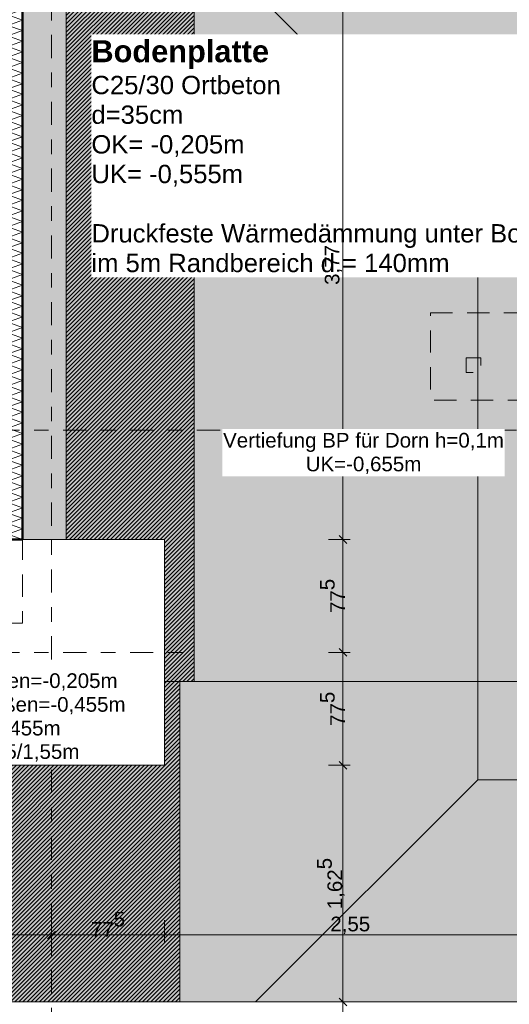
# Model space of a CAD drawing. Header units: metres. Extents: x -273 to 6, y -183 to 13.
# Tile 67 of 256: x -168.04 to -164.68, y -11.11 to -4.35. Entities that reach past the tile are written whole.
import ezdxf

# ---------------------------------------------------------------- set-up
doc = ezdxf.new("R2010")
doc.units = ezdxf.units.M
doc.header["$LTSCALE"] = 0.05
doc.header["$PDMODE"] = 1
doc.header["$PDSIZE"] = -2
doc.linetypes.add('ISO-02 Strichlinie', pattern=[3.81, 3.048, -0.762])
doc.linetypes.add('Linienart-53', pattern=[5.291531, 3.175, -1.058062, 0.352704, -0.705764])
doc.layers.get('0').update_dxf_attribs({"lineweight": 25})
for name, color, linetype, lineweight, true_color in [('00 -Bauelemente -Beton unbewehrt', 7, 'Continuous', 9, 0xf7e06e), ('00 -Bauelemente -Dämmung innen', 7, 'Continuous', 9, 0xff7fe6), ('30 -32 Gründung- 2 Flachgründungen u. Bodenplatten', 7, 'Continuous', 9, 0xff6633), ('30 -32 Gründung-4 Frostschürze', 7, 'Continuous', 9, 0x66aaff), ('70 -72 Beschriftung- 1 Beschriftung allgemein', 7, 'Continuous', 9, 0xff6633), ('70 -76 Bemaßung- 2 Allgemein', 7, 'Continuous', 5, 0x6666cc)]:
    doc.layers.add(name, color=color, linetype=linetype, lineweight=lineweight, true_color=true_color)
for name, color, linetype, lineweight in [('30 -35 Decken- 2 Beläge- Dämmung', 7, 'Continuous', 9), ('70 -71 Achsen- 1 Gebäudeachsen', 7, 'Linienart-53', 18), ('Keine', 7, 'Continuous', 9)]:
    doc.layers.add(name, color=color, linetype=linetype, lineweight=lineweight)
doc.styles.add('Arial', font='arial.ttf')
doc.styles.add('Arial (bold)', font='arialbd.ttf')
doc.dimstyles.new('k+k_klein', dxfattribs={"dimtxt": 0.100689, "dimasz": 0.05302, "dimexe": 0.05, "dimexo": 0.15, "dimgap": 0.005, "dimtad": 1, "dimdec": 3, "dimtxsty": 'Arial', "dimblk": 'VW_SLASH-2', "dimblk1": 'VW_SLASH-2', "dimblk2": 'VW_SLASH-2', "dimcen": 0, "dimdle": 0.025, "dimadec": 3, "dimazin": 0, "dimtfac": 0.75, "dimtdec": 3, "dimtix": 1, "dimtmove": 0, "dimatfit": 0, "dimldrblk": 'VW_FILLEDARROW', "dimfxl": 0.1, "dimfxlon": 1, "dimfrac": 2, "dimtolj": 1, "dimarcsym": 0})

# ---------------------------------------------------------------- blocks, each defined once
blk = doc.blocks.new('_Achsen (3D)')
at = {"layer": '70 -71 Achsen- 1 Gebäudeachsen', "transparency": 33554687}
for p, q in [((-167.821, 3.8), (-167.821, -46.172)), ((-179.668, -8.697), (3.826, -8.697))]:
    blk.add_line(p, q, dxfattribs=at)
blk = doc.blocks.new('Gruppe-604')
at = {"color": 255, "linetype": 'Continuous', "lineweight": 5}
blk.add_wipeout([(-168.021, -7.922), (-168.021, -4.152), (-168.121, -4.152), (-168.121, -7.922)], dxfattribs=at).dxf.layer = '00 -Bauelemente -Dämmung innen'
blk = doc.blocks.new('Gruppe-605')
at = {"layer": '00 -Bauelemente -Dämmung innen', "color": 7, "transparency": 33554687, "flags": 128}
blk.add_lwpolyline([(-168.021, -7.922), (-168.121, -7.8856), (-168.021, -7.8492), (-168.121, -7.8129), (-168.021, -7.7765), (-168.121, -7.7401), (-168.021, -7.7037), (-168.121, -7.6673), (-168.021, -7.6309), (-168.121, -7.5945), (-168.021, -7.5581), (-168.121, -7.5217), (-168.021, -7.4853), (-168.121, -7.4489), (-168.021, -7.4125), (-168.121, -7.3761), (-168.021, -7.3397), (-168.121, -7.3033), (-168.021, -7.2669), (-168.121, -7.2305), (-168.021, -7.1941), (-168.121, -7.1577), (-168.021, -7.1213), (-168.121, -7.0849), (-168.021, -7.0485), (-168.121, -7.0121), (-168.021, -6.9757), (-168.121, -6.9393), (-168.021, -6.9029), (-168.121, -6.8665), (-168.021, -6.8301), (-168.121, -6.7937), (-168.021, -6.7573), (-168.121, -6.7209), (-168.021, -6.6845), (-168.121, -6.6481), (-168.021, -6.6117), (-168.121, -6.5754), (-168.021, -6.539), (-168.121, -6.5026), (-168.021, -6.4662), (-168.121, -6.4298), (-168.021, -6.3934), (-168.121, -6.357), (-168.021, -6.3206), (-168.121, -6.2842), (-168.021, -6.2478), (-168.121, -6.2114), (-168.021, -6.175), (-168.121, -6.1386), (-168.021, -6.1022), (-168.121, -6.0658), (-168.021, -6.0294), (-168.121, -5.993), (-168.021, -5.9566), (-168.121, -5.9202), (-168.021, -5.8838), (-168.121, -5.8474), (-168.021, -5.811), (-168.121, -5.7746), (-168.021, -5.7382), (-168.121, -5.7018), (-168.021, -5.6654), (-168.121, -5.629), (-168.021, -5.5926), (-168.121, -5.5562), (-168.021, -5.5198), (-168.121, -5.4834), (-168.021, -5.447), (-168.121, -5.4106), (-168.021, -5.3743), (-168.121, -5.3379), (-168.021, -5.3015), (-168.121, -5.2651), (-168.021, -5.2287), (-168.121, -5.1923), (-168.021, -5.1559), (-168.121, -5.1195), (-168.021, -5.0831), (-168.121, -5.0467), (-168.021, -5.0103), (-168.121, -4.9739), (-168.021, -4.9375), (-168.121, -4.9011), (-168.021, -4.8647), (-168.121, -4.8283), (-168.021, -4.7919), (-168.121, -4.7555), (-168.021, -4.7191), (-168.121, -4.6827), (-168.021, -4.6463), (-168.121, -4.6099), (-168.021, -4.5735), (-168.121, -4.5371), (-168.021, -4.5007), (-168.121, -4.4643), (-168.021, -4.4279), (-168.121, -4.3915), (-168.021, -4.3551), (-168.121, -4.3187), (-168.021, -4.2823), (-168.121, -4.2459), (-168.021, -4.2095), (-168.121, -4.1731), (-168.063, -4.152)], dxfattribs=at)
blk = doc.blocks.new('Gruppe-606')
at = {"layer": '00 -Bauelemente -Dämmung innen', "color": 7, "linetype": 'Continuous', "lineweight": 9, "transparency": 33554687}
blk.add_line((-168.121, -7.922), (-168.021, -7.922), dxfattribs=at)
blk = doc.blocks.new('Gruppe-607')
at = {"layer": '00 -Bauelemente -Dämmung innen', "color": 7, "linetype": 'Continuous', "lineweight": 9, "transparency": 33554687}
blk.add_line((-168.021, -4.152), (-168.121, -4.152), dxfattribs=at)
blk = doc.blocks.new('Gruppe-608')
at = {"color": 7, "transparency": 33554687}
for name in ['Gruppe-607', 'Gruppe-606']:
    blk.add_blockref(name, (0, 0), dxfattribs=at)
blk = doc.blocks.new('Gruppe-609')
at = {"layer": '00 -Bauelemente -Dämmung innen', "color": 7, "linetype": 'Continuous', "lineweight": 9, "transparency": 33554687}
blk.add_line((-168.121, -4.152), (-168.121, -7.922), dxfattribs=at)
blk = doc.blocks.new('Gruppe-610')
at = {"layer": '00 -Bauelemente -Dämmung innen', "color": 7, "linetype": 'Continuous', "lineweight": 9, "transparency": 33554687}
blk.add_line((-168.021, -7.922), (-168.021, -4.152), dxfattribs=at)
blk = doc.blocks.new('Gruppe-611')
at = {"color": 7, "transparency": 33554687}
for name in ['Gruppe-609', 'Gruppe-610']:
    blk.add_blockref(name, (0, 0), dxfattribs=at)
blk = doc.blocks.new('Gruppe-612')
at = {"layer": '00 -Bauelemente -Dämmung innen', "color": 7}
blk.add_blockref('Gruppe-604', (0, 0), dxfattribs=at)
at = {"color": 7, "transparency": 33554687}
for name in ['Gruppe-608', 'Gruppe-611']:
    blk.add_blockref(name, (0, 0), dxfattribs=at)
at = {"layer": '00 -Bauelemente -Dämmung innen', "color": 7, "transparency": 33554687}
blk.add_blockref('Gruppe-605', (0, 0), dxfattribs=at)
blk = doc.blocks.new('Gruppe-613')
at = {"layer": '00 -Bauelemente -Dämmung innen', "color": 7, "transparency": 33554687}
blk.add_blockref('Gruppe-612', (0, 0), dxfattribs=at)
at = {"layer": '00 -Bauelemente -Dämmung innen', "color": 0, "flags": 1}
for tag in ['prm0_value', 'prm1_value', 'prm2_value', 'prm3_value', 'prm4_value', 'prm5_value', 'prm6_value', 'IFC_UUID', 'instanceID', 'prm0_name', 'prm0_type', 'prm1_name', 'prm1_type', 'prm2_name', 'prm2_type', 'prm3_name', 'prm3_type', 'prm4_name', 'prm4_type', 'prm5_name', 'prm5_type', 'prm6_name', 'prm6_type']:
    blk.add_attdef(tag, (-168.121, -7.922), '', height=0.00018, dxfattribs=at)
blk = doc.blocks.new('Gruppe-2380')
at = {"layer": '30 -32 Gründung- 2 Flachgründungen u. Bodenplatten', "flags": 128}
blk.add_lwpolyline([(-168.596, -9.472), (-167.046, -9.472), (-167.046, -7.922), (-168.596, -7.922)], close=True, dxfattribs=at)
at = {"color": 255}
blk.add_wipeout([(-168.5521, -9.463), (-167.6238, -9.463), (-167.6238, -9.3007), (-168.5521, -9.3007)], dxfattribs=at).dxf.layer = '70 -72 Beschriftung- 1 Beschriftung allgemein'
at = {"layer": '70 -72 Beschriftung- 1 Beschriftung allgemein', "insert": (-168.5521, -9.3277), "char_height": 0.100689, "attachment_point": 1, "line_spacing_factor": 0.970891, "style": 'Arial'}
blk.add_mtext('EF 1,55/1,55m', dxfattribs=at)
at = {"color": 255}
blk.add_wipeout([(-168.5521, -9.3007), (-167.2668, -9.3007), (-167.2668, -8.8139), (-168.5521, -8.8139)], dxfattribs=at).dxf.layer = '70 -72 Beschriftung- 1 Beschriftung allgemein'
at = {"layer": '70 -72 Beschriftung- 1 Beschriftung allgemein', "insert": (-168.5521, -8.8409), "char_height": 0.100689, "attachment_point": 1, "line_spacing_factor": 0.970891, "style": 'Arial'}
blk.add_mtext('OK innen=-0,205m\\POK außen=-0,455m \\PUK=-1,455m', dxfattribs=at)
blk = doc.blocks.new('Gruppe-2472')
at = {"layer": '70 -71 Achsen- 1 Gebäudeachsen', "transparency": 33554687}
blk.add_line((-179.668, -7.172), (3.826, -7.172), dxfattribs=at)
blk = doc.blocks.new('_FU_2D LP5 (2D)')
at = {"layer": '30 -35 Decken- 2 Beläge- Dämmung', "linetype": 'Continuous', "lineweight": 18, "true_color": 0xd9d9d9}
h = blk.add_hatch(dxfattribs=at)
h.set_pattern_fill('Schraffur grau', color=254, style=0, pattern_type=2)
h.set_pattern_definition([(45, (-170.388402, -7.189444), (0.014142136, -0.014142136), [])])
h.paths.add_polyline_path([(-167.04599996, -9.47204198), (-168.59599996, -9.47204198), (-168.59599996, -8.79704198), (-174.32099996, -8.79704198), (-174.32099996, -9.79704198), (-175.32099996, -9.79704198), (-175.32099996, -11.09704198), (-162.72099996, -11.09704198), (-162.72099996, -8.97204198), (-164.29599996, -8.97204198), (-164.29599996, -6.29704198), (-164.62099996, -6.29704198), (-164.62099996, -0.54704198), (-166.82099996, -0.54704198), (-166.82099996, -4.15204198), (-167.72099996, -4.15204198), (-167.72099996, -7.92204198), (-167.04599996, -7.92204198)])
at = {"layer": '30 -35 Decken- 2 Beläge- Dämmung', "flags": 128}
blk.add_lwpolyline([(-167.04599996, -9.47204198), (-168.59599996, -9.47204198), (-168.59599996, -8.79704198), (-174.32099996, -8.79704198), (-174.32099996, -9.79704198), (-175.32099996, -9.79704198), (-175.32099996, -11.09704198), (-162.72099996, -11.09704198), (-162.72099996, -8.97204198), (-164.29599996, -8.97204198), (-164.29599996, -6.29704198), (-164.62099996, -6.29704198), (-164.62099996, -0.54704198), (-166.82099996, -0.54704198), (-166.82099996, -4.15204198), (-167.72099996, -4.15204198), (-167.72099996, -7.92204198), (-167.04599996, -7.92204198)], close=True, dxfattribs=at)
at = {"color": 255}
blk.add_wipeout([(-166.82099996, -3.76204198), (-164.62099996, -3.75204198), (-164.62099996, -0.24704198), (-163.42099996, -0.24704198), (-163.42099996, -3.65204198), (-160.82099996, -3.65204198), (-160.82099996, 0.10987974), (-158.75857356, 0.10987974), (-158.75857356, -9.29704198), (-159.25099996, -9.29704198), (-159.25099996, -10.94704198), (-160.82099996, -10.94704198), (-160.82099996, -11.09704198), (-166.94099996, -11.09704198), (-166.94099996, -8.89704198), (-166.84099996, -8.89704198), (-166.84099996, -4.15204198), (-166.82099996, -4.15204198)], dxfattribs=at).dxf.layer = '00 -Bauelemente -Beton unbewehrt'
at = {"layer": '00 -Bauelemente -Beton unbewehrt', "linetype": 'Continuous', "lineweight": 9}
h = blk.add_hatch(dxfattribs=at)
h.set_pattern_fill('Unbew_ Beton1 1mm SRF', style=0, pattern_type=2)
h.set_pattern_definition([(45, (0, 0), (0.088388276, 0.017677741), [0.075, -0.05])])
h.paths.add_polyline_path([(-166.82099996, -3.76204198), (-164.62099996, -3.75204198), (-164.62099996, -0.24704198), (-163.42099996, -0.24704198), (-163.42099996, -3.65204198), (-160.82099996, -3.65204198), (-160.82099996, 0.10987974), (-158.75857356, 0.10987974), (-158.75857356, -9.29704198), (-159.25099996, -9.29704198), (-159.25099996, -10.94704198), (-160.82099996, -10.94704198), (-160.82099996, -11.09704198), (-166.94099996, -11.09704198), (-166.94099996, -8.89704198), (-166.84099996, -8.89704198), (-166.84099996, -4.15204198), (-166.82099996, -4.15204198)])
at = {"layer": 'Keine', "linetype": 'Continuous', "lineweight": 0, "transparency": 33554511}
h = blk.add_hatch(color=43, dxfattribs=at)
h.paths.add_polyline_path([(-131.42099996, -0.54704198), (-135.82099996, -0.54704198), (-135.82099996, -2.89010187), (-139.02099996, -2.89010187), (-139.02099996, -0.54704198), (-143.42099996, -0.54704198), (-143.42099996, -2.89011265), (-146.62099996, -2.89011265), (-146.62099996, -0.54704198), (-149.17086327, -0.54704198), (-149.17086327, -2.24704198), (-151.02099996, -2.24704198), (-151.02099996, -2.89011624), (-154.22099996, -2.89011624), (-154.22099996, -0.54704198), (-159.62099996, -0.54704198), (-159.62099996, -9.29704198), (-161.89599996, -9.29704198), (-161.89599996, -8.97204198), (-164.29599996, -8.97204198), (-164.29599996, -8.89704198), (-167.04599996, -8.89704198), (-167.04599996, -9.47204198), (-168.59599996, -9.47204198), (-168.59599996, -8.79704198), (-174.32099996, -8.79704198), (-174.32099996, -9.79704198), (-175.32099996, -9.79704198), (-175.32099996, -11.09704198), (-160.82099996, -11.09704198), (-160.82099996, -10.94704198), (-100.02099996, -10.94704198), (-100.02099996, -7.44704198), (-101.74599996, -7.44704198), (-101.74599996, -5.21204198), (-114.72099996, -5.21204198), (-114.72099996, -2.89009828), (-116.22099996, -2.89009828), (-116.22099996, -0.54704198), (-120.62099996, -0.54704198), (-120.62099996, -2.89010187), (-123.82099996, -2.89010187), (-123.82099996, -0.54704198), (-128.22099996, -0.54704198), (-128.22099996, -2.89010187), (-131.42099996, -2.89010187)])
h.paths.add_polyline_path([(-153.72099996, -6.07204198), (-151.52099996, -6.07204198), (-151.52099996, -8.27204198), (-153.72099996, -8.27204198)])
h.paths.add_polyline_path([(-143.92099996, -8.27204198), (-146.12099996, -8.27204198), (-146.12099996, -6.07204198), (-143.92099996, -6.07204198)])
h.paths.add_polyline_path([(-128.72099996, -8.27204198), (-130.92099996, -8.27204198), (-130.92099996, -6.07204198), (-128.72099996, -6.07204198)])
h.paths.add_polyline_path([(-113.52099996, -8.27204198), (-115.72099996, -8.27204198), (-115.72099996, -6.07204198), (-113.52099996, -6.07204198)])
h.paths.add_polyline_path([(-108.12099996, -6.07204198), (-105.92099996, -6.07204198), (-105.92099996, -8.27204198), (-108.12099996, -8.27204198)])
h.paths.add_polyline_path([(-123.32099996, -6.07204198), (-121.12099996, -6.07204198), (-121.12099996, -8.27204198), (-123.32099996, -8.27204198)])
h.paths.add_polyline_path([(-138.52099996, -6.07204198), (-136.32099996, -6.07204198), (-136.32099996, -8.27204198), (-138.52099996, -8.27204198)])
at = {"layer": 'Keine', "linetype": 'Continuous', "lineweight": 0, "transparency": 33554567}
blk.add_hatch(color=43, dxfattribs=at).paths.add_polyline_path([(-167.04599996, -8.89704198), (-164.29599996, -8.89704198), (-164.29599996, -6.29704198), (-164.62099996, -6.29704198), (-164.62099996, -0.54704198), (-166.82099996, -0.54704198), (-166.82099996, -4.15204198), (-167.72099996, -4.15204198), (-167.72099996, -7.92204198), (-167.04599996, -7.92204198)])
at = {"layer": '00 -Bauelemente -Beton unbewehrt'}
for p, q in [((-164.89538494, -5.69642974), (-166.82099996, -3.76204198)), ((-164.89538494, -9.57204198), (-166.42038494, -11.09704198))]:
    blk.add_line(p, q, dxfattribs=at)
at = {"layer": '00 -Bauelemente -Beton unbewehrt', "flags": 128}
for points in [[(-166.82099996, -3.76204198), (-164.62099996, -3.75204198), (-164.62099996, -0.24704198), (-163.42099996, -0.24704198), (-163.42099996, -3.65204198), (-160.82099996, -3.65204198), (-160.82099996, 0.10987974), (-158.75857356, 0.10987974), (-158.75857356, -9.29704198), (-159.25099996, -9.29704198), (-159.25099996, -10.94704198), (-160.82099996, -10.94704198), (-160.82099996, -11.09704198), (-166.94099996, -11.09704198), (-166.94099996, -8.89704198), (-166.84099996, -8.89704198), (-166.84099996, -4.15204198), (-166.82099996, -4.15204198)], [(-159.62099996, -9.29704198), (-159.62099996, -8.09704198), (-160.82099996, -8.09704198), (-160.82099996, -5.69704198), (-161.29599996, -5.69704198), (-161.29599996, -5.69642974), (-163.42099996, -5.69642974), (-163.42099996, -5.29704198), (-164.62099996, -5.29704198), (-164.62099996, -5.69642974), (-164.89538494, -5.69642974), (-164.89538494, -9.57204198), (-161.29599996, -9.57204198), (-161.29599996, -9.29704198)]]:
    blk.add_lwpolyline(points, close=True, dxfattribs=at)
at = {"layer": '30 -32 Gründung- 2 Flachgründungen u. Bodenplatten', "linetype": 'ISO-02 Strichlinie', "flags": 128}
blk.add_lwpolyline([(-164.97599996, -6.67504198), (-164.87599996, -6.67504198), (-164.87599996, -6.77504198), (-164.97599996, -6.77504198)], close=True, dxfattribs=at)
at = {"layer": 'Keine', "flags": 128}
blk.add_lwpolyline([(-154.22099996, -0.54704198), (-159.62099996, -0.54704198), (-159.62099996, -9.29704198), (-161.89599996, -9.29704198), (-161.89599996, -8.97204198), (-164.29599996, -8.97204198), (-164.29599996, -8.89704198), (-167.04599996, -8.89704198), (-167.04599996, -9.47204198), (-168.59599996, -9.47204198), (-168.59599996, -8.79704198), (-174.32099996, -8.79704198), (-174.32099996, -9.79704198), (-175.32099996, -9.79704198), (-175.32099996, -11.09704198), (-160.82099996, -11.09704198), (-160.82099996, -10.94704198), (-100.02099996, -10.94704198)], dxfattribs=at)
blk.add_lwpolyline([(-167.04599996, -8.89704198), (-164.29599996, -8.89704198), (-164.29599996, -6.29704198), (-164.62099996, -6.29704198), (-164.62099996, -0.54704198), (-166.82099996, -0.54704198), (-166.82099996, -4.15204198), (-167.72099996, -4.15204198), (-167.72099996, -7.92204198), (-167.04599996, -7.92204198)], close=True, dxfattribs=at)
at = {"layer": '00 -Bauelemente -Dämmung innen', "color": 7}
blk.add_blockref('Gruppe-613', (0, 0), dxfattribs=at)
at = {"layer": '30 -32 Gründung-4 Frostschürze', "linetype": 'Continuous', "lineweight": 0, "transparency": 33554534}
blk.add_hatch(color=161, dxfattribs=at).paths.add_polyline_path([(-168.02099996, -7.92204198), (-168.02099996, -4.15204198), (-167.72099996, -4.15204198), (-167.72099996, -7.92204198)])
at = {"layer": '30 -32 Gründung- 2 Flachgründungen u. Bodenplatten', "flags": 128}
blk.add_lwpolyline([(-100.02099996, -10.94704198), (-160.82099996, -10.94704198), (-160.82099996, -11.09704198), (-176.02099996, -11.09704198), (-176.02099996, -12.29704198), (-160.82099996, -12.29704198), (-160.82099996, -40.04704198), (-159.62099996, -40.04704198), (-159.62099996, -12.44704198), (-100.02099996, -12.44704198)], dxfattribs=at)
at = {"layer": '30 -32 Gründung- 2 Flachgründungen u. Bodenplatten', "linetype": 'ISO-02 Strichlinie', "flags": 128}
blk.add_lwpolyline([(-168.59599996, -8.49704198), (-168.02099996, -8.49704198), (-168.02099996, -7.92204198)], dxfattribs=at)
at = {"layer": '30 -32 Gründung-4 Frostschürze', "flags": 128}
blk.add_lwpolyline([(-168.02099996, -7.92204198), (-168.02099996, -4.15204198), (-167.72099996, -4.15204198), (-167.72099996, -7.92204198)], close=True, dxfattribs=at)
at = {"layer": '30 -32 Gründung- 2 Flachgründungen u. Bodenplatten', "color": 7}
blk.add_blockref('Gruppe-2380', (0, 0), dxfattribs=at)
at = {"layer": '70 -72 Beschriftung- 1 Beschriftung allgemein', "color": 7}
blk.add_blockref('Gruppe-2472', (0, 0), dxfattribs=at)
at = {"layer": '30 -32 Gründung- 2 Flachgründungen u. Bodenplatten', "linetype": 'ISO-02 Strichlinie', "flags": 128}
blk.add_lwpolyline([(-165.22099996, -6.36504198), (-164.29599996, -6.36504198), (-164.29599996, -6.96504198), (-165.22099996, -6.96504198)], close=True, dxfattribs=at)
at = {"layer": '70 -72 Beschriftung- 1 Beschriftung allgemein', "color": 103, "lineweight": 50, "true_color": 0x66cc7f, "flags": 128}
blk.add_lwpolyline([(-154.22099996, -0.24704198), (-159.62099996, -0.24704198), (-159.62099996, 0.10987974), (-160.82099996, 0.10987974), (-160.82099996, -0.24704198), (-166.82099996, -0.24704198), (-166.82099996, 0.10987639), (-168.82099996, 0.10987639), (-168.82099996, -4.15204198), (-168.02099996, -4.15204198), (-168.02099996, -7.92204198), (-168.59599996, -7.92204198), (-168.59599996, -8.49704198), (-174.32099996, -8.49704198), (-174.32099996, -7.59704198), (-176.52099996, -7.59704198), (-176.52099996, -9.79704198), (-175.62099996, -9.79704198), (-175.62099996, -11.09704198), (-176.02099996, -11.09704198), (-176.02099996, -12.29704198)], dxfattribs=at)
blk = doc.blocks.new('Gruppe-2742')
at = {"color": 255}
blk.add_wipeout([(-167.5472, -6.1228), (-164.3282, -6.1228), (-164.3282, -4.4531), (-167.5472, -4.4531)], dxfattribs=at).dxf.layer = '70 -72 Beschriftung- 1 Beschriftung allgemein'
at = {"layer": '70 -72 Beschriftung- 1 Beschriftung allgemein', "insert": (-167.5472, -4.4937), "char_height": 0.151033, "attachment_point": 1, "line_spacing_factor": 0.970891, "style": 'Arial (bold)'}
blk.add_mtext('Bodenplatte{\\fArial|b0|i0|c0|p0;\\P}{\\fArial|b0|i0|c0|p0;\\H0.8333x;C25/30 Ortbeton\\Pd=35cm\\POK= -0,205m\\PUK= -0,555m\\P\\PDruckfeste Wärmedämmung unter BoPla\\Pim 5m Randbereich d = 140mm}', dxfattribs=at)
blk = doc.blocks.new('VW_SLASH-2')
at = {"color": 0, "linetype": 'ByBlock', "lineweight": -2, "transparency": 16777216}
blk.add_line((0.47, 0), (-1, 0), dxfattribs=at)
at = {"color": 0, "lineweight": 5, "transparency": 16777216, "flags": 128}
blk.add_lwpolyline([(0.5, 0.5), (-0.5, -0.5)], dxfattribs=at)
blk = doc.blocks.new('*D3039')
at = {"layer": '70 -76 Bemaßung- 2 Allgemein', "color": 0, "lineweight": -2}
for p, q in [((-177.668, -4.152), (-177.818, -4.152)), ((-177.768, -7.869), (-177.768, -4.2051)), ((-177.668, -7.922), (-177.818, -7.922))]:
    blk.add_line(p, q, dxfattribs=at)
at = {"layer": 'Defpoints', "color": 0}
for p in [(-177.768, -4.152), (-168.021, -4.152), (-168.021, -7.922)]:
    blk.add_point(p, dxfattribs=at)
at = {"layer": '70 -76 Bemaßung- 2 Allgemein', "color": 0, "lineweight": -2, "xscale": 0.05302001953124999, "yscale": 0.05302001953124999, "zscale": 0.05302001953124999}
for p, rotation in [((-177.768, -4.152), 90), ((-177.768, -7.922), 270)]:
    blk.add_blockref('VW_SLASH-2', p, dxfattribs=dict(at, rotation=rotation))
at = {"layer": '70 -76 Bemaßung- 2 Allgemein', "color": 0, "insert": (-177.8335, -6.037), "char_height": 0.10069, "attachment_point": 5, "rotation": 90, "style": 'Arial'}
blk.add_mtext('\\A1;3,77', dxfattribs=at)
blk = doc.blocks.new('VW_FILLEDARROW')
at = {"linetype": 'Continuous', "lineweight": 0, "transparency": 16777216}
blk.add_hatch(color=0, dxfattribs=at).paths.add_polyline_path([(-2.83, 0.76), (0, 0), (-2.83, -0.76)])
at = {"color": 0, "lineweight": 5, "transparency": 16777216, "flags": 128}
blk.add_lwpolyline([(-2.83, 0.76), (0, 0), (-2.83, -0.76)], close=True, dxfattribs=at)
blk = doc.blocks.new('*D3040')
at = {"layer": '70 -76 Bemaßung- 2 Allgemein', "color": 0, "lineweight": -2}
for p, q in [((-177.668, -7.922), (-177.818, -7.922)), ((-177.768, -8.444), (-177.768, -7.9751)), ((-177.668, -8.497), (-177.818, -8.497))]:
    blk.add_line(p, q, dxfattribs=at)
at = {"layer": 'Defpoints', "color": 0}
for p in [(-177.768, -7.922), (-168.021, -7.922), (-168.596, -8.497)]:
    blk.add_point(p, dxfattribs=at)
at = {"layer": '70 -76 Bemaßung- 2 Allgemein', "color": 0, "lineweight": -2, "xscale": 0.05302001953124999, "yscale": 0.05302001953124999, "zscale": 0.05302001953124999}
for p, rotation in [((-177.768, -7.922), 90), ((-177.768, -8.497), 270)]:
    blk.add_blockref('VW_SLASH-2', p, dxfattribs=dict(at, rotation=rotation))
at = {"layer": '70 -76 Bemaßung- 2 Allgemein', "color": 0, "insert": (-177.8411, -8.2095), "char_height": 0.100689, "attachment_point": 5, "rotation": 90, "style": 'Arial'}
blk.add_mtext('\\A1;57\\S5^ ;', dxfattribs=at)
blk = doc.blocks.new('*D3636')
at = {"layer": '70 -76 Bemaßung- 2 Allgemein', "color": 0, "lineweight": -2}
for p, q in [((-165.921, -4.152), (-165.771, -4.152)), ((-165.821, -7.869), (-165.821, -4.2051)), ((-165.921, -7.922), (-165.771, -7.922))]:
    blk.add_line(p, q, dxfattribs=at)
at = {"layer": 'Defpoints', "color": 0}
for p in [(-166.821, -4.152), (-165.821, -4.152), (-167.046, -7.922)]:
    blk.add_point(p, dxfattribs=at)
at = {"layer": '70 -76 Bemaßung- 2 Allgemein', "color": 0, "lineweight": -2, "xscale": 0.05302001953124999, "yscale": 0.05302001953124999, "zscale": 0.05302001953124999}
for p, rotation in [((-165.821, -4.152), 90), ((-165.821, -7.922), 270)]:
    blk.add_blockref('VW_SLASH-2', p, dxfattribs=dict(at, rotation=rotation))
at = {"layer": '70 -76 Bemaßung- 2 Allgemein', "color": 0, "insert": (-165.8865, -6.037), "char_height": 0.10069, "attachment_point": 5, "rotation": 90, "style": 'Arial'}
blk.add_mtext('\\A1;3,77', dxfattribs=at)
blk = doc.blocks.new('*D3637')
at = {"layer": '70 -76 Bemaßung- 2 Allgemein', "color": 0, "lineweight": -2}
for p, q in [((-165.921, -7.922), (-165.771, -7.922)), ((-165.821, -8.644), (-165.821, -7.9751)), ((-165.921, -8.697), (-165.771, -8.697))]:
    blk.add_line(p, q, dxfattribs=at)
at = {"layer": 'Defpoints', "color": 0}
for p in [(-167.046, -7.922), (-165.821, -7.922), (-167.046, -8.697)]:
    blk.add_point(p, dxfattribs=at)
at = {"layer": '70 -76 Bemaßung- 2 Allgemein', "color": 0, "lineweight": -2, "xscale": 0.05302001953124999, "yscale": 0.05302001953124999, "zscale": 0.05302001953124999}
for p, rotation in [((-165.821, -7.922), 90), ((-165.821, -8.697), 270)]:
    blk.add_blockref('VW_SLASH-2', p, dxfattribs=dict(at, rotation=rotation))
at = {"layer": '70 -76 Bemaßung- 2 Allgemein', "color": 0, "insert": (-165.8933, -8.3095), "char_height": 0.100689, "attachment_point": 5, "rotation": 90, "style": 'Arial'}
blk.add_mtext('\\A1;77\\S5^ ;', dxfattribs=at)
blk = doc.blocks.new('*D3638')
at = {"layer": '70 -76 Bemaßung- 2 Allgemein', "color": 0, "lineweight": -2}
for p, q in [((-165.921, -8.697), (-165.771, -8.697)), ((-165.821, -9.419), (-165.821, -8.7501)), ((-165.921, -9.472), (-165.771, -9.472))]:
    blk.add_line(p, q, dxfattribs=at)
at = {"layer": 'Defpoints', "color": 0}
for p in [(-167.046, -8.697), (-165.821, -8.697), (-167.046, -9.472)]:
    blk.add_point(p, dxfattribs=at)
at = {"layer": '70 -76 Bemaßung- 2 Allgemein', "color": 0, "lineweight": -2, "xscale": 0.05302001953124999, "yscale": 0.05302001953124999, "zscale": 0.05302001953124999}
for p, rotation in [((-165.821, -8.697), 90), ((-165.821, -9.472), 270)]:
    blk.add_blockref('VW_SLASH-2', p, dxfattribs=dict(at, rotation=rotation))
at = {"layer": '70 -76 Bemaßung- 2 Allgemein', "color": 0, "insert": (-165.8933, -9.0845), "char_height": 0.100689, "attachment_point": 5, "rotation": 90, "style": 'Arial'}
blk.add_mtext('\\A1;77\\S5^ ;', dxfattribs=at)
blk = doc.blocks.new('*D3639')
at = {"layer": '70 -76 Bemaßung- 2 Allgemein', "color": 0, "lineweight": -2}
for p, q in [((-165.921, -9.472), (-165.771, -9.472)), ((-165.821, -11.044), (-165.821, -9.5251)), ((-165.921, -11.097), (-165.771, -11.097))]:
    blk.add_line(p, q, dxfattribs=at)
at = {"layer": 'Defpoints', "color": 0}
for p in [(-167.046, -9.472), (-165.821, -9.472), (-166.8455, -11.097)]:
    blk.add_point(p, dxfattribs=at)
at = {"layer": '70 -76 Bemaßung- 2 Allgemein', "color": 0, "lineweight": -2, "xscale": 0.05302001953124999, "yscale": 0.05302001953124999, "zscale": 0.05302001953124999}
for p, rotation in [((-165.821, -9.472), 90), ((-165.821, -11.097), 270)]:
    blk.add_blockref('VW_SLASH-2', p, dxfattribs=dict(at, rotation=rotation))
at = {"layer": '70 -76 Bemaßung- 2 Allgemein', "color": 0, "insert": (-165.9032, -10.2845), "char_height": 0.100689, "attachment_point": 5, "rotation": 90, "style": 'Arial'}
blk.add_mtext('\\A1;1,62\\S5^ ;', dxfattribs=at)
blk = doc.blocks.new('*D3640')
at = {"layer": '70 -76 Bemaßung- 2 Allgemein', "color": 0, "lineweight": -2}
for p, q in [((-165.921, -11.097), (-165.771, -11.097)), ((-165.821, -11.644), (-165.821, -11.1501)), ((-165.921, -11.697), (-165.771, -11.697))]:
    blk.add_line(p, q, dxfattribs=at)
at = {"layer": 'Defpoints', "color": 0}
for p in [(-166.8455, -11.097), (-165.821, -11.097), (-166.7576, -11.697)]:
    blk.add_point(p, dxfattribs=at)
at = {"layer": '70 -76 Bemaßung- 2 Allgemein', "color": 0, "lineweight": -2, "xscale": 0.05302001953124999, "yscale": 0.05302001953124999, "zscale": 0.05302001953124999}
for p, rotation in [((-165.821, -11.097), 90), ((-165.821, -11.697), 270)]:
    blk.add_blockref('VW_SLASH-2', p, dxfattribs=dict(at, rotation=rotation))
at = {"layer": '70 -76 Bemaßung- 2 Allgemein', "color": 0, "insert": (-165.8774, -11.397), "char_height": 0.10069, "attachment_point": 5, "rotation": 90, "style": 'Arial'}
blk.add_mtext('\\A1;60', dxfattribs=at)
blk = doc.blocks.new('*D3862')
at = {"layer": '70 -76 Bemaßung- 2 Allgemein', "color": 0, "lineweight": -2}
for p, q in [((-168.596, -10.5369), (-168.596, -10.6869)), ((-167.821, -10.5369), (-167.821, -10.6869)), ((-167.874, -10.6369), (-168.543, -10.6369))]:
    blk.add_line(p, q, dxfattribs=at)
at = {"layer": 'Defpoints', "color": 0}
for p in [(-168.596, -7.922), (-167.821, -7.922), (-168.596, -10.6369)]:
    blk.add_point(p, dxfattribs=at)
at = {"layer": '70 -76 Bemaßung- 2 Allgemein', "color": 0, "lineweight": -2, "xscale": 0.05302001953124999, "yscale": 0.05302001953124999, "zscale": 0.05302001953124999, "rotation": 180}
blk.add_blockref('VW_SLASH-2', (-168.596, -10.6369), dxfattribs=at)
at = {"layer": '70 -76 Bemaßung- 2 Allgemein', "color": 0, "lineweight": -2, "xscale": 0.05302001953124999, "yscale": 0.05302001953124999, "zscale": 0.05302001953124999}
blk.add_blockref('VW_SLASH-2', (-167.821, -10.6369), dxfattribs=at)
at = {"layer": '70 -76 Bemaßung- 2 Allgemein', "color": 0, "insert": (-168.2085, -10.5647), "char_height": 0.100689, "attachment_point": 5, "style": 'Arial'}
blk.add_mtext('\\A1;77\\S5^ ;', dxfattribs=at)
blk = doc.blocks.new('*D3863')
at = {"layer": '70 -76 Bemaßung- 2 Allgemein', "color": 0, "lineweight": -2}
for p, q in [((-167.821, -10.5369), (-167.821, -10.6869)), ((-167.046, -10.5369), (-167.046, -10.6869)), ((-167.099, -10.6369), (-167.768, -10.6369))]:
    blk.add_line(p, q, dxfattribs=at)
at = {"layer": 'Defpoints', "color": 0}
for p in [(-167.821, -7.922), (-167.046, -7.922), (-167.821, -10.6369)]:
    blk.add_point(p, dxfattribs=at)
at = {"layer": '70 -76 Bemaßung- 2 Allgemein', "color": 0, "lineweight": -2, "xscale": 0.05302001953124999, "yscale": 0.05302001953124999, "zscale": 0.05302001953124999, "rotation": 180}
blk.add_blockref('VW_SLASH-2', (-167.821, -10.6369), dxfattribs=at)
at = {"layer": '70 -76 Bemaßung- 2 Allgemein', "color": 0, "lineweight": -2, "xscale": 0.05302001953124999, "yscale": 0.05302001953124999, "zscale": 0.05302001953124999}
blk.add_blockref('VW_SLASH-2', (-167.046, -10.6369), dxfattribs=at)
at = {"layer": '70 -76 Bemaßung- 2 Allgemein', "color": 0, "insert": (-167.4335, -10.5647), "char_height": 0.100689, "attachment_point": 5, "style": 'Arial'}
blk.add_mtext('\\A1;77\\S5^ ;', dxfattribs=at)
blk = doc.blocks.new('*D3864')
at = {"layer": '70 -76 Bemaßung- 2 Allgemein', "color": 0, "lineweight": -2}
for p, q in [((-167.046, -10.5369), (-167.046, -10.6869)), ((-164.496, -10.5369), (-164.496, -10.6869)), ((-164.549, -10.6369), (-166.993, -10.6369))]:
    blk.add_line(p, q, dxfattribs=at)
at = {"layer": 'Defpoints', "color": 0}
for p in [(-167.046, -7.922), (-164.496, -9.172), (-167.046, -10.6369)]:
    blk.add_point(p, dxfattribs=at)
at = {"layer": '70 -76 Bemaßung- 2 Allgemein', "color": 0, "lineweight": -2, "xscale": 0.05302001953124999, "yscale": 0.05302001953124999, "zscale": 0.05302001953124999, "rotation": 180}
blk.add_blockref('VW_SLASH-2', (-167.046, -10.6369), dxfattribs=at)
at = {"layer": '70 -76 Bemaßung- 2 Allgemein', "color": 0, "lineweight": -2, "xscale": 0.05302001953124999, "yscale": 0.05302001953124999, "zscale": 0.05302001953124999}
blk.add_blockref('VW_SLASH-2', (-164.496, -10.6369), dxfattribs=at)
at = {"layer": '70 -76 Bemaßung- 2 Allgemein', "color": 0, "insert": (-165.771, -10.5715), "char_height": 0.10069, "attachment_point": 5, "style": 'Arial'}
blk.add_mtext('\\A1;2,55', dxfattribs=at)
blk = doc.blocks.new('Gruppe-2790')
at = {"layer": '70 -76 Bemaßung- 2 Allgemein'}
for base, p1, p2, text, picture, middle in [((-177.76799996, -4.15204198), (-168.02099996, -7.92204198), (-168.02099996, -4.15204198), '3,77', '*D3039', (-177.8334635, -6.03704198)), ((-177.76799996, -7.92204198), (-168.59599996, -8.49704198), (-168.02099996, -7.92204198), '57\\S5^ ;', '*D3040', (-177.84113262, -8.20954198))]:
    dim = blk.add_linear_dim(base=base, p1=p1, p2=p2, angle=270, text=text, dimstyle='k+k_klein', override={"dimtxt": 0.100689, "dimgap": 0.005, "dimdec": 8, "dimpost": '<>', "dimtxsty": 'Arial', "dimtmove": 2}, dxfattribs=at)
    dim.commit()
    dim.dimension.update_dxf_attribs({"geometry": picture, "text_midpoint": middle})
blk = doc.blocks.new('Gruppe-2816')
at = {"layer": '70 -76 Bemaßung- 2 Allgemein'}
for base, p1, p2, text, picture, middle in [((-165.82099996, -4.15204198), (-167.04599996, -7.92204198), (-166.82099996, -4.15204198), '3,77', '*D3636', (-165.8864635, -6.03704198)), ((-165.82099996, -7.92204198), (-167.04599996, -8.69704198), (-167.04599996, -7.92204198), '77\\S5^ ;', '*D3637', (-165.89327677, -8.30954198)), ((-165.82099996, -8.69704198), (-167.04599996, -9.47204198), (-167.04599996, -8.69704198), '77\\S5^ ;', '*D3638', (-165.89327677, -9.08454198)), ((-165.82099996, -9.47204198), (-166.84553069, -11.09704198), (-167.04599996, -9.47204198), '1,62\\S5^ ;', '*D3639', (-165.9031946, -10.28454198)), ((-165.82099996, -11.09704198), (-166.75757487, -11.69704198), (-166.84553069, -11.09704198), '60', '*D3640', (-165.87740152, -11.39704198))]:
    dim = blk.add_linear_dim(base=base, p1=p1, p2=p2, angle=270, text=text, dimstyle='k+k_klein', override={"dimtxt": 0.100689, "dimgap": 0.005, "dimdec": 8, "dimpost": '<>', "dimtxsty": 'Arial', "dimtmove": 2}, dxfattribs=at)
    dim.commit()
    dim.dimension.update_dxf_attribs({"geometry": picture, "text_midpoint": middle})
blk = doc.blocks.new('Gruppe-2828')
at = {"layer": '70 -76 Bemaßung- 2 Allgemein'}
for base, p1, p2, text, picture, middle in [((-168.59599996, -10.63694938), (-167.82099996, -7.92204198), (-168.59599996, -7.92204198), '77\\S5^ ;', '*D3862', (-168.20849996, -10.56467258)), ((-167.82099996, -10.63694938), (-167.04599996, -7.92204198), (-167.82099996, -7.92204198), '77\\S5^ ;', '*D3863', (-167.43349996, -10.56467258)), ((-167.04599996, -10.63694938), (-164.49599996, -9.17204198), (-167.04599996, -7.92204198), '2,55', '*D3864', (-165.77099996, -10.57148584))]:
    dim = blk.add_linear_dim(base=base, p1=p1, p2=p2, text=text, dimstyle='k+k_klein', override={"dimtxt": 0.100689, "dimgap": 0.005, "dimdec": 8, "dimpost": '<>', "dimtxsty": 'Arial', "dimtmove": 2}, dxfattribs=at)
    dim.commit()
    dim.dimension.update_dxf_attribs({"geometry": picture, "text_midpoint": middle})
blk = doc.blocks.new('_FU_2D Bemaßung_ Beschriftung (3D)')
at = {"layer": '70 -72 Beschriftung- 1 Beschriftung allgemein', "color": 7}
blk.add_blockref('Gruppe-2742', (0, 0), dxfattribs=at)
at = {"layer": '70 -76 Bemaßung- 2 Allgemein'}
blk.add_blockref('Gruppe-2828', (0, 0), dxfattribs=at)
for name in ['Gruppe-2816', 'Gruppe-2790']:
    blk.add_blockref(name, (0, 0), dxfattribs=at)
at = {"color": 255}
blk.add_wipeout([(-166.64827964, -7.48755556), (-164.71200092, -7.48755556), (-164.71200092, -7.163), (-166.64827964, -7.163)], dxfattribs=at).dxf.layer = '70 -72 Beschriftung- 1 Beschriftung allgemein'
at = {"layer": '70 -72 Beschriftung- 1 Beschriftung allgemein', "insert": (-165.68014028, -7.1900169), "char_height": 0.1006886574, "attachment_point": 2, "line_spacing_factor": 0.970891, "style": 'Arial'}
blk.add_mtext('Vertiefung BP für Dorn h=0,1m\\PUK=-0,655m', dxfattribs=at)

msp = doc.modelspace()

# ---------------------------------------------------------------- block references
at = {"layer": 'Keine', "color": 1}
msp.add_blockref('_Achsen (3D)', (0, 0), dxfattribs=at)

# ---------------------------------------------------------------- next in the draw order: block references
msp.add_blockref('_FU_2D LP5 (2D)', (0, 0), dxfattribs=at)

# ---------------------------------------------------------------- next in the draw order: block references
msp.add_blockref('_FU_2D Bemaßung_ Beschriftung (3D)', (0, 0), dxfattribs=at)

doc.saveas('drawing.dxf')
